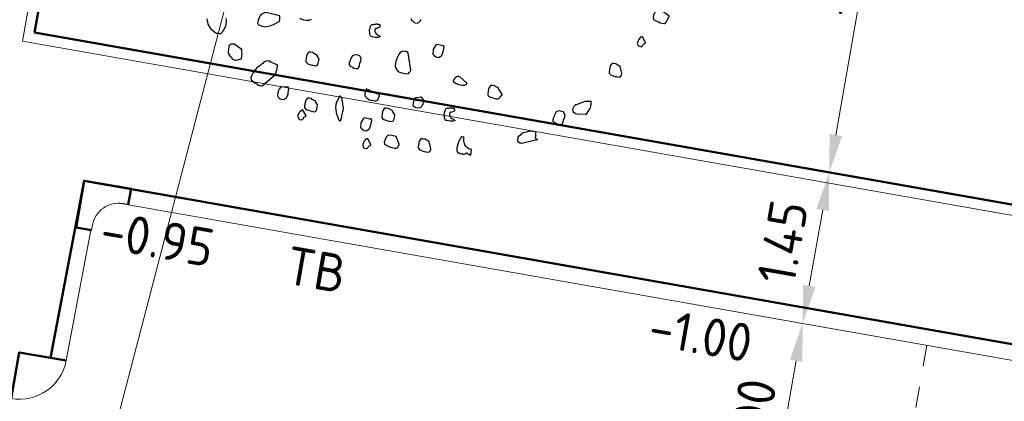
# Model space of a CAD drawing. Header units: metres. Extents: x 2514 to 227642, y 1683 to 852646.
# Tile 178 of 256: x 113831.69 to 113841.01, y 426302.91 to 426306.52. Entities that reach past the tile are written whole.
import ezdxf
from ezdxf.lldxf.tags import DXFTag

# ---------------------------------------------------------------- set-up
doc = ezdxf.new("R2010")
doc.units = ezdxf.units.M
doc.linetypes.add('VW-1-1_STREEP', pattern=[2, 1, -1])
doc.layers.get('Defpoints').update_dxf_attribs({"color": 244, "lineweight": 35})
for name, color, linetype, lineweight in [('B-WE-KG-GRENS_PERCEEL-GV', 252, 'KG-PERCEEL', 18), ('N-WE-GR-BOOM-S', 94, 'Continuous', 25), ('N-WE-VH-KANTOPSLUITING-T18', 1, 'Continuous', 18), ('N-WE-VH-KANTOPSLUITING_ACHTERKANTBAND-G', 1, 'Continuous', 50), ('N-WE-VH-KANTOPSLUITING_OPSLUITBAND_100X200-G', 1, 'Continuous', 18), ('N-WE-VH-KANTOPSLUITING_TROTTOIRBAND_130 150-G', 2, 'Continuous', 13), ('N-WE-VH-M', 7, 'Continuous', 18), ('N-WE-VH-NAP-T18', 1, 'Continuous', 18), ('N-WE-VW-MARKERING_LANGS_STREEP_11_010-G', 7, 'VW-1-1_STREEP', 13)]:
    doc.layers.add(name, color=color, linetype=linetype, lineweight=lineweight)
doc.styles.add('ISO', font='NLCS-ISO.ttf')
doc.styles.add('NLCS-ISO-M200-T18', font='NLCS-ISO.ttf', dxfattribs={"height": 0.36})
doc.styles.get("Standard").update_dxf_attribs({"font": 'romans'})
tags = doc.linetypes.add('KG-PERCEEL', pattern='A,5.5,-2,["P",Standard,S=1.8,R=0,X=-0.5,Y=-0.9],-2,5.5,-2,[5,NLCS.SHX,S=0.75,R=0,X=0,Y=0],-2', length=19).pattern_tags.tags
tags[6] = DXFTag(74, 10)
doc.dimstyles.new('NLCS-M200-T18-PIJL_L2_H1', dxfattribs={"dimscale": 0.2, "dimtxt": 2.5, "dimasz": 1.8, "dimexe": 2, "dimexo": 2, "dimgap": 0.7, "dimtad": 1, "dimzin": 0, "dimdsep": 46, "dimtxsty": 'NLCS-ISO-M200-T18', "dimcen": 0, "dimdle": 2, "dimclrd": 256, "dimclre": 256, "dimclrt": 1, "dimadec": 1, "dimazin": 0, "dimtfac": 1, "dimtdec": 3, "dimtofl": 0, "dimtmove": 0, "dimatfit": 3, "dimfxl": 2, "dimfxlon": 1, "dimtfillclr": 256, "dimtolj": 1, "dimtzin": 0, "dimlwd": -1, "dimlwe": -1, "dimarcsym": 0})

# ---------------------------------------------------------------- blocks, each defined once
blk = doc.blocks.new('SGR-BOOM_11')
at = {"flags": 128}
for points in [[(4.716, -1.371), (4.524, -1.278), (4.506, -1.278), (4.475, -1.285), (4.469, -1.297), (4.444, -1.322), (4.425, -1.371), (4.419, -1.402), (4.419, -1.446), (4.431, -1.483), (4.481, -1.501), (4.531, -1.514), (4.568, -1.526), (4.642, -1.526), (4.648, -1.52), (4.673, -1.501), (4.679, -1.489), (4.685, -1.458), (4.698, -1.44), (4.704, -1.409), (4.71, -1.39), (4.716, -1.377), (4.716, -1.371)], [(4.359, -1.94), (4.283, -1.845), (4.277, -1.845), (4.27, -1.845), (4.258, -1.852), (4.252, -1.858), (4.239, -1.87), (4.239, -1.876), (4.227, -1.895), (4.221, -1.907), (4.215, -1.932), (4.209, -1.963), (4.209, -1.981), (4.221, -2.006), (4.233, -2.019), (4.252, -2.031), (4.283, -2.031), (4.289, -2.031), (4.308, -2.019), (4.308, -2.013), (4.314, -2.006), (4.32, -1.994), (4.32, -1.988), (4.326, -1.975), (4.359, -1.952), (4.359, -1.946), (4.359, -1.94)], [(4.019, -2.596), (3.963, -2.472), (3.963, -2.466), (3.938, -2.459), (3.901, -2.447), (3.882, -2.435), (3.876, -2.435), (3.87, -2.435), (3.839, -2.435), (3.808, -2.441), (3.802, -2.441), (3.802, -2.447), (3.796, -2.453), (3.783, -2.484), (3.777, -2.521), (3.777, -2.552), (3.777, -2.571), (3.777, -2.596), (3.777, -2.608), (3.783, -2.626), (3.802, -2.645), (3.827, -2.658), (3.864, -2.664), (3.901, -2.67), (3.932, -2.67), (3.95, -2.67), (3.982, -2.67), (4, -2.658), (4.006, -2.651), (4.012, -2.645), (4.012, -2.633), (4.019, -2.614), (4.019, -2.602), (4.019, -2.596)], [(-2.552, -2.639), (-2.812, -2.62), (-2.843, -2.633), (-2.898, -2.676), (-2.917, -2.707), (-2.923, -2.738), (-2.936, -2.794), (-2.936, -2.85), (-2.905, -2.874), (-2.843, -2.887), (-2.775, -2.887), (-2.675, -2.843), (-2.62, -2.812), (-2.539, -2.744), (-2.533, -2.744), (-2.533, -2.726), (-2.533, -2.713), (-2.533, -2.689), (-2.539, -2.658), (-2.545, -2.651), (-2.552, -2.639)], [(0.607, -2.664), (0.477, -2.658), (0.47, -2.658), (0.464, -2.664), (0.452, -2.682), (0.439, -2.713), (0.427, -2.75), (0.427, -2.769), (0.427, -2.782), (0.427, -2.8), (0.427, -2.825), (0.433, -2.85), (0.452, -2.862), (0.464, -2.874), (0.489, -2.887), (0.514, -2.893), (0.551, -2.893), (0.576, -2.874), (0.588, -2.868), (0.6, -2.856), (0.613, -2.806), (0.619, -2.769), (0.619, -2.738), (0.619, -2.726), (0.619, -2.707), (0.619, -2.676), (0.607, -2.664), (0.607, -2.664)], [(0.074, -3.221), (-0.031, -2.912), (-0.05, -2.893), (-0.068, -2.893), (-0.087, -2.893), (-0.106, -2.893), (-0.149, -2.899), (-0.161, -2.912), (-0.186, -2.936), (-0.199, -2.967), (-0.223, -3.035), (-0.236, -3.104), (-0.236, -3.147), (-0.229, -3.19), (-0.211, -3.233), (-0.186, -3.264), (-0.155, -3.289), (-0.13, -3.296), (-0.087, -3.302), (-0.044, -3.302), (0.006, -3.302), (0.043, -3.289), (0.049, -3.271), (0.068, -3.246), (0.074, -3.221)], [(-0.886, -3.24), (-0.886, -3.209), (-0.886, -3.172), (-0.905, -3.147), (-0.923, -3.122), (-0.954, -3.116), (-1.004, -3.116), (-1.047, -3.134), (-1.059, -3.147), (-1.072, -3.172), (-1.09, -3.252), (-1.096, -3.289), (-1.096, -3.296), (-1.09, -3.326), (-1.066, -3.345), (-1.022, -3.357), (-0.985, -3.37), (-0.948, -3.37), (-0.942, -3.37), (-0.935, -3.37), (-0.923, -3.364), (-0.911, -3.351), (-0.905, -3.345), (-0.905, -3.339), (-0.905, -3.332), (-0.905, -3.32), (-0.898, -3.314), (-0.898, -3.308), (-0.898, -3.246), (-0.892, -3.24), (-0.886, -3.24)], [(-3.146, -3.388), (-3.301, -3.314), (-3.357, -3.326), (-3.394, -3.357), (-3.394, -3.37), (-3.394, -3.382), (-3.394, -3.425), (-3.388, -3.481), (-3.375, -3.512), (-3.344, -3.543), (-3.313, -3.568), (-3.289, -3.599), (-3.251, -3.605), (-3.208, -3.605), (-3.165, -3.587), (-3.128, -3.568), (-3.121, -3.562), (-3.121, -3.543), (-3.121, -3.518), (-3.121, -3.5), (-3.121, -3.481), (-3.128, -3.463), (-3.128, -3.444), (-3.134, -3.425), (-3.14, -3.413), (-3.14, -3.401), (-3.146, -3.401), (-3.146, -3.395), (-3.146, -3.388)], [(-1.672, -3.314), (-1.728, -3.252), (-1.728, -3.246), (-1.753, -3.24), (-1.79, -3.227), (-1.809, -3.215), (-1.815, -3.215), (-1.821, -3.215), (-1.852, -3.215), (-1.883, -3.221), (-1.889, -3.221), (-1.889, -3.227), (-1.895, -3.233), (-1.908, -3.264), (-1.914, -3.302), (-1.914, -3.332), (-1.914, -3.351), (-1.914, -3.376), (-1.914, -3.388), (-1.908, -3.407), (-1.889, -3.425), (-1.864, -3.438), (-1.827, -3.444), (-1.79, -3.45), (-1.759, -3.45), (-1.74, -3.45), (-1.71, -3.45), (-1.691, -3.438), (-1.685, -3.432), (-1.678, -3.425), (-1.678, -3.413), (-1.672, -3.395), (-1.672, -3.32), (-1.672, -3.314)], [(1.164, -3.283), (1.009, -3.184), (0.99, -3.184), (0.966, -3.19), (0.953, -3.196), (0.922, -3.227), (0.91, -3.246), (0.898, -3.277), (0.904, -3.296), (0.935, -3.308), (0.966, -3.32), (1.015, -3.332), (1.052, -3.332), (1.077, -3.332), (1.127, -3.326), (1.133, -3.326), (1.164, -3.302), (1.164, -3.296), (1.164, -3.289), (1.164, -3.283)], [(1.858, -3.378), (1.771, -3.277), (1.771, -3.271), (1.746, -3.264), (1.709, -3.252), (1.69, -3.24), (1.684, -3.24), (1.678, -3.24), (1.647, -3.24), (1.616, -3.246), (1.61, -3.246), (1.61, -3.252), (1.603, -3.258), (1.591, -3.289), (1.585, -3.326), (1.585, -3.357), (1.585, -3.376), (1.585, -3.401), (1.585, -3.413), (1.591, -3.432), (1.61, -3.45), (1.635, -3.463), (1.672, -3.469), (1.709, -3.475), (1.74, -3.475), (1.758, -3.475), (1.789, -3.475), (1.808, -3.463), (1.814, -3.456), (1.82, -3.45), (1.82, -3.438), (1.827, -3.419), (1.858, -3.384), (1.858, -3.378)], [(3.475, -3.479), (3.319, -3.5), (3.313, -3.5), (3.288, -3.5), (3.251, -3.481), (3.238, -3.463), (3.226, -3.45), (3.226, -3.419), (3.226, -3.401), (3.238, -3.357), (3.257, -3.332), (3.257, -3.326), (3.276, -3.32), (3.381, -3.258), (3.406, -3.246), (3.424, -3.233), (3.455, -3.227), (3.511, -3.215), (3.511, -3.209), (3.529, -3.209), (3.536, -3.233), (3.536, -3.252), (3.542, -3.277), (3.542, -3.296), (3.542, -3.326), (3.536, -3.351), (3.529, -3.37), (3.529, -3.376), (3.517, -3.395), (3.487, -3.467), (3.481, -3.473), (3.475, -3.479)], [(3.095, -3.619), (3.095, -3.588), (3.095, -3.551), (3.077, -3.526), (3.058, -3.502), (3.027, -3.495), (2.978, -3.495), (2.934, -3.514), (2.922, -3.526), (2.91, -3.551), (2.891, -3.632), (2.885, -3.669), (2.885, -3.675), (2.891, -3.706), (2.916, -3.725), (2.959, -3.737), (2.996, -3.749), (3.033, -3.749), (3.039, -3.749), (3.046, -3.749), (3.058, -3.743), (3.07, -3.731), (3.077, -3.725), (3.077, -3.718), (3.077, -3.712), (3.077, -3.7), (3.083, -3.694), (3.083, -3.687), (3.083, -3.626), (3.089, -3.619), (3.095, -3.619)], [(-0.428, -3.785), (-0.694, -3.716), (-0.7, -3.747), (-0.706, -3.772), (-0.706, -3.815), (-0.7, -3.853), (-0.657, -3.884), (-0.607, -3.909), (-0.552, -3.909), (-0.496, -3.909), (-0.477, -3.909), (-0.465, -3.902), (-0.446, -3.884), (-0.44, -3.865), (-0.44, -3.853), (-0.434, -3.846), (-0.434, -3.834), (-0.428, -3.815), (-0.428, -3.797), (-0.428, -3.791), (-0.428, -3.785)], [(0.322, -3.704), (0.266, -3.723), (0.26, -3.723), (0.247, -3.729), (0.235, -3.766), (0.229, -3.791), (0.229, -3.834), (0.229, -3.865), (0.241, -3.89), (0.26, -3.89), (0.285, -3.902), (0.322, -3.902), (0.371, -3.89), (0.396, -3.871), (0.402, -3.846), (0.415, -3.815), (0.415, -3.779), (0.415, -3.76), (0.415, -3.747), (0.408, -3.729), (0.402, -3.723), (0.384, -3.711), (0.371, -3.698), (0.353, -3.692), (0.34, -3.692), (0.322, -3.704)], [(-2.155, -3.939), (-2.279, -3.952), (-2.285, -3.952), (-2.292, -3.958), (-2.304, -3.977), (-2.316, -4.008), (-2.329, -4.045), (-2.329, -4.063), (-2.329, -4.076), (-2.329, -4.094), (-2.329, -4.119), (-2.323, -4.144), (-2.304, -4.156), (-2.292, -4.169), (-2.267, -4.181), (-2.242, -4.187), (-2.205, -4.187), (-2.18, -4.169), (-2.168, -4.162), (-2.155, -4.15), (-2.143, -4.101), (-2.137, -4.063), (-2.137, -4.032), (-2.137, -4.02), (-2.137, -4.002), (-2.137, -3.97), (-2.149, -3.958), (-2.155, -3.939)], [(-1.548, -4.175), (-1.604, -4.113), (-1.604, -4.107), (-1.629, -4.101), (-1.666, -4.088), (-1.685, -4.076), (-1.691, -4.076), (-1.697, -4.076), (-1.728, -4.076), (-1.759, -4.082), (-1.765, -4.082), (-1.765, -4.088), (-1.772, -4.094), (-1.784, -4.125), (-1.79, -4.162), (-1.79, -4.193), (-1.79, -4.212), (-1.79, -4.237), (-1.79, -4.249), (-1.784, -4.268), (-1.765, -4.286), (-1.74, -4.299), (-1.703, -4.305), (-1.666, -4.311), (-1.635, -4.311), (-1.617, -4.311), (-1.586, -4.311), (-1.567, -4.299), (-1.561, -4.293), (-1.555, -4.286), (-1.555, -4.274), (-1.548, -4.255), (-1.548, -4.181), (-1.548, -4.175)], [(-1.053, -4.15), (-1.096, -4.032), (-1.103, -4.02), (-1.109, -3.989), (-1.121, -3.97), (-1.134, -3.952), (-1.152, -3.939), (-1.158, -3.939), (-1.171, -3.952), (-1.189, -4.014), (-1.208, -4.063), (-1.208, -4.107), (-1.208, -4.162), (-1.196, -4.206), (-1.177, -4.255), (-1.158, -4.299), (-1.14, -4.323), (-1.134, -4.342), (-1.121, -4.361), (-1.115, -4.379), (-1.103, -4.392), (-1.078, -4.398), (-1.072, -4.398), (-1.066, -4.379), (-1.059, -4.342), (-1.059, -4.299), (-1.059, -4.268), (-1.059, -4.243), (-1.059, -4.23), (-1.059, -4.224), (-1.059, -4.206), (-1.053, -4.2), (-1.053, -4.156), (-1.053, -4.15)], [(-0.075, -4.107), (-0.13, -4.045), (-0.13, -4.038), (-0.155, -4.032), (-0.192, -4.02), (-0.211, -4.008), (-0.217, -4.008), (-0.223, -4.008), (-0.254, -4.008), (-0.285, -4.014), (-0.291, -4.014), (-0.291, -4.02), (-0.298, -4.026), (-0.31, -4.057), (-0.316, -4.094), (-0.316, -4.125), (-0.316, -4.144), (-0.316, -4.169), (-0.316, -4.181), (-0.31, -4.2), (-0.291, -4.218), (-0.267, -4.23), (-0.229, -4.237), (-0.192, -4.243), (-0.161, -4.243), (-0.143, -4.243), (-0.112, -4.243), (-0.093, -4.23), (-0.087, -4.224), (-0.081, -4.218), (-0.081, -4.206), (-0.075, -4.187), (-0.075, -4.113), (-0.075, -4.107)], [(-1.73, -4.414), (-1.807, -4.319), (-1.813, -4.319), (-1.819, -4.319), (-1.831, -4.326), (-1.837, -4.332), (-1.85, -4.344), (-1.85, -4.351), (-1.862, -4.369), (-1.868, -4.381), (-1.875, -4.406), (-1.881, -4.437), (-1.881, -4.455), (-1.868, -4.48), (-1.856, -4.493), (-1.837, -4.505), (-1.807, -4.505), (-1.8, -4.505), (-1.782, -4.493), (-1.782, -4.487), (-1.775, -4.48), (-1.769, -4.468), (-1.769, -4.462), (-1.763, -4.45), (-1.73, -4.426), (-1.73, -4.42), (-1.73, -4.414)], [(0.706, -4.62), (0.65, -4.497), (0.65, -4.491), (0.625, -4.484), (0.588, -4.472), (0.569, -4.46), (0.563, -4.46), (0.557, -4.46), (0.526, -4.46), (0.495, -4.466), (0.489, -4.466), (0.489, -4.472), (0.483, -4.478), (0.47, -4.509), (0.464, -4.546), (0.464, -4.577), (0.464, -4.596), (0.464, -4.62), (0.464, -4.633), (0.47, -4.652), (0.489, -4.67), (0.514, -4.683), (0.551, -4.689), (0.588, -4.695), (0.619, -4.695), (0.637, -4.695), (0.668, -4.695), (0.687, -4.683), (0.693, -4.676), (0.699, -4.67), (0.699, -4.658), (0.706, -4.639), (0.706, -4.627), (0.706, -4.62)], [(-0.427, -4.739), (-0.503, -4.644), (-0.509, -4.644), (-0.515, -4.644), (-0.528, -4.65), (-0.534, -4.657), (-0.546, -4.669), (-0.546, -4.675), (-0.559, -4.694), (-0.565, -4.706), (-0.571, -4.731), (-0.577, -4.762), (-0.577, -4.78), (-0.565, -4.805), (-0.552, -4.818), (-0.534, -4.83), (-0.503, -4.83), (-0.497, -4.83), (-0.478, -4.818), (-0.478, -4.812), (-0.472, -4.805), (-0.466, -4.793), (-0.466, -4.787), (-0.459, -4.774), (-0.427, -4.751), (-0.427, -4.745), (-0.427, -4.739)]]:
    blk.add_lwpolyline(points, close=True, dxfattribs=at)
for points in [[(-0.087, -2.255), (-0.081, -2.28), (-0.062, -2.292), (-0.05, -2.305), (-0.025, -2.317), (0, -2.323), (0.037, -2.323), (0.062, -2.305), (0.074, -2.299), (0.086, -2.286), (0.099, -2.236)], [(-2.168, -2.614), (-2.093, -2.633), (-2.031, -2.633), (-1.994, -2.626), (-1.982, -2.62), (-1.945, -2.596)], [(-0.62, -2.713), (-0.694, -2.726), (-0.725, -2.726), (-0.756, -2.726), (-0.774, -2.726), (-0.787, -2.713), (-0.805, -2.689), (-0.812, -2.651), (-0.824, -2.626), (-0.824, -2.608), (-0.824, -2.59), (-0.818, -2.54), (-0.812, -2.515), (-0.805, -2.503), (-0.793, -2.497), (-0.768, -2.491), (-0.75, -2.484), (-0.737, -2.478), (-0.731, -2.478), (-0.725, -2.472), (-0.719, -2.472), (-0.713, -2.472), (-0.706, -2.472), (-0.7, -2.472), (-0.688, -2.472), (-0.681, -2.472), (-0.675, -2.472), (-0.669, -2.472), (-0.657, -2.472), (-0.651, -2.478), (-0.651, -2.484), (-0.644, -2.497), (-0.644, -2.503), (-0.644, -2.515), (-0.651, -2.527), (-0.663, -2.534), (-0.669, -2.534), (-0.675, -2.54), (-0.688, -2.552), (-0.7, -2.558), (-0.713, -2.558), (-0.725, -2.565), (-0.725, -2.571), (-0.725, -2.577), (-0.725, -2.59), (-0.725, -2.596), (-0.725, -2.602), (-0.725, -2.62), (-0.706, -2.639), (-0.688, -2.658), (-0.669, -2.67), (-0.651, -2.676), (-0.632, -2.682), (-0.62, -2.689), (-0.613, -2.689), (-0.607, -2.689), (-0.607, -2.695), (-0.607, -2.701)], [(-3.895, -2.93), (-3.871, -2.992), (-3.858, -3.029), (-3.833, -3.054), (-3.796, -3.097), (-3.753, -3.122), (-3.704, -3.153), (-3.666, -3.165), (-3.642, -3.165), (-3.611, -3.165), (-3.592, -3.159), (-3.574, -3.147), (-3.555, -3.116), (-3.536, -3.066), (-3.524, -3.023), (-3.518, -2.998), (-3.518, -2.973), (-3.518, -2.912), (-3.536, -2.862)], [(-2.645, -4.002), (-2.453, -3.766), (-2.434, -3.723), (-2.428, -3.667), (-2.422, -3.636), (-2.422, -3.617), (-2.422, -3.587), (-2.422, -3.568), (-2.453, -3.555), (-2.496, -3.543), (-2.564, -3.531), (-2.583, -3.518), (-2.589, -3.518), (-2.607, -3.518), (-2.638, -3.518), (-2.657, -3.531), (-2.688, -3.555), (-2.707, -3.58), (-2.725, -3.599), (-2.744, -3.617), (-2.769, -3.648), (-2.806, -3.686), (-2.824, -3.716), (-2.83, -3.723), (-2.843, -3.76), (-2.861, -3.797), (-2.88, -3.846), (-2.88, -3.884), (-2.868, -3.921), (-2.836, -3.946), (-2.793, -3.97), (-2.75, -3.983), (-2.725, -4.002), (-2.694, -4.002), (-2.675, -4.002), (-2.651, -4.002), (-2.645, -4.002), (-2.638, -4.002)], [(1.046, -4.032), (0.972, -4.045), (0.941, -4.045), (0.91, -4.045), (0.891, -4.045), (0.879, -4.032), (0.86, -4.008), (0.854, -3.97), (0.842, -3.946), (0.842, -3.927), (0.842, -3.909), (0.848, -3.859), (0.854, -3.834), (0.86, -3.822), (0.873, -3.815), (0.898, -3.81), (0.916, -3.803), (0.929, -3.797), (0.935, -3.797), (0.941, -3.791), (0.947, -3.791), (0.953, -3.791), (0.96, -3.791), (0.966, -3.791), (0.978, -3.791), (0.984, -3.791), (0.99, -3.791), (0.997, -3.791), (1.009, -3.791), (1.015, -3.797), (1.015, -3.803), (1.021, -3.815), (1.021, -3.822), (1.021, -3.834), (1.015, -3.846), (1.003, -3.853), (0.997, -3.853), (0.99, -3.859), (0.978, -3.871), (0.966, -3.878), (0.953, -3.878), (0.941, -3.884), (0.941, -3.89), (0.941, -3.896), (0.941, -3.909), (0.941, -3.915), (0.941, -3.921), (0.941, -3.939), (0.96, -3.958), (0.978, -3.977), (0.997, -3.989), (1.015, -3.995), (1.034, -4.002), (1.046, -4.008), (1.052, -4.008), (1.059, -4.008), (1.059, -4.014), (1.059, -4.02)], [(2.654, -4.108), (2.409, -4.218), (2.378, -4.224), (2.365, -4.224), (2.347, -4.224), (2.322, -4.218), (2.303, -4.193), (2.297, -4.175), (2.297, -4.156), (2.297, -4.138), (2.297, -4.119), (2.309, -4.094), (2.328, -4.07), (2.334, -4.063), (2.365, -4.032), (2.371, -4.02), (2.433, -3.995), (2.495, -3.964), (2.563, -3.958), (2.594, -3.958), (2.607, -3.964), (2.607, -4.002), (2.613, -4.045), (2.613, -4.076), (2.613, -4.082), (2.654, -4.096), (2.654, -4.102), (2.654, -4.108), (2.654, -4.114)], [(-0.502, -4.268), (-0.632, -4.261), (-0.638, -4.261), (-0.644, -4.268), (-0.657, -4.286), (-0.669, -4.317), (-0.681, -4.354), (-0.681, -4.373), (-0.681, -4.385), (-0.681, -4.404), (-0.681, -4.429), (-0.675, -4.453), (-0.657, -4.466), (-0.644, -4.478), (-0.62, -4.491), (-0.595, -4.497), (-0.558, -4.497), (-0.533, -4.478), (-0.52, -4.472), (-0.508, -4.46), (-0.496, -4.41), (-0.49, -4.373), (-0.49, -4.342), (-0.49, -4.329), (-0.49, -4.311), (-0.49, -4.28), (-0.502, -4.268), (-0.508, -4.249)], [(1.381, -4.596), (1.374, -4.596), (1.381, -4.584), (1.467, -4.608), (1.467, -4.602), (1.467, -4.584), (1.467, -4.565), (1.467, -4.552), (1.467, -4.521), (1.467, -4.503), (1.461, -4.503), (1.442, -4.497), (1.424, -4.497), (1.412, -4.497), (1.387, -4.484), (1.356, -4.466), (1.325, -4.435), (1.313, -4.41), (1.3, -4.385), (1.294, -4.354), (1.288, -4.329), (1.288, -4.317), (1.288, -4.305), (1.282, -4.305), (1.282, -4.299), (1.251, -4.299), (1.238, -4.299), (1.232, -4.305), (1.213, -4.354), (1.201, -4.385), (1.201, -4.41), (1.195, -4.429), (1.189, -4.466), (1.189, -4.478), (1.189, -4.521), (1.189, -4.552), (1.195, -4.571), (1.213, -4.596), (1.232, -4.608), (1.244, -4.608), (1.269, -4.615), (1.294, -4.615), (1.313, -4.615), (1.319, -4.615), (1.331, -4.615), (1.356, -4.602), (1.362, -4.602), (1.362, -4.596), (1.374, -4.596)], [(0.099, -4.639), (0.018, -4.509), (-0.007, -4.503), (-0.037, -4.503), (-0.068, -4.503), (-0.13, -4.509), (-0.143, -4.521), (-0.167, -4.552), (-0.18, -4.596), (-0.186, -4.652), (-0.174, -4.683), (-0.137, -4.701), (-0.087, -4.714), (-0.05, -4.726), (0.012, -4.726), (0.031, -4.726), (0.049, -4.726), (0.062, -4.726), (0.08, -4.708), (0.086, -4.701), (0.099, -4.652), (0.099, -4.639), (0.105, -4.639)]]:
    blk.add_lwpolyline(points, dxfattribs=at)
blk = doc.blocks.new('*D369')
at = {"layer": 'Defpoints', "color": 0, "transparency": 16777216}
for p in [(113832.43, 426308.8856), (113827.6969, 426305.1981)]:
    blk.add_point(p, dxfattribs=at)
at = {"layer": 'N-WE-VH-M', "transparency": 16777216}
blk.add_line((113829.5365, 426306.6313), (113827.9809, 426305.4194), dxfattribs=at)
blk.add_solid([(113827.944, 426305.4667), (113828.0178, 426305.372), (113827.6969, 426305.1981)], dxfattribs=at)
at = {"layer": 'N-WE-VH-M', "color": 1, "transparency": 16777216, "insert": (113828.704, 426306.3884), "char_height": 0.36, "attachment_point": 5, "rotation": 37.92189, "style": 'NLCS-ISO-M200-T18'}
blk.add_mtext('\\A1;R=6.00', dxfattribs=at)
blk = doc.blocks.new('*D415')
at = {"layer": 'Defpoints', "color": 0, "transparency": 16777216}
for p in [(113835.0269, 426304.3668), (113839.1028, 426303.6491), (113836.4632, 426302.0832)]:
    blk.add_point(p, dxfattribs=at)
at = {"layer": 'N-WE-VH-M', "transparency": 16777216}
for p, q in [((113838.7088, 426303.7185), (113839.4967, 426303.5798)), ((113838.8184, 426302.034), (113839.0403, 426303.2946)), ((113838.362, 426301.7488), (113839.1499, 426301.6101))]:
    blk.add_line(p, q, dxfattribs=at)
for points in [[(113838.9813, 426303.305), (113839.0994, 426303.2842), (113839.1028, 426303.6491)], [(113838.7593, 426302.0444), (113838.8775, 426302.0236), (113838.7559, 426301.6794)]]:
    blk.add_solid(points, dxfattribs=at)
at = {"layer": 'N-WE-VH-M', "color": 1, "transparency": 16777216, "insert": (113838.6142, 426302.7198), "char_height": 0.36, "attachment_point": 5, "rotation": 80.01356, "style": 'NLCS-ISO-M200-T18'}
blk.add_mtext('\\A1;2.00', dxfattribs=at)
blk = doc.blocks.new('*D416')
at = {"layer": 'Defpoints', "color": 0, "transparency": 16777216}
for p in [(113837.0615, 426305.4809), (113839.3542, 426305.0772), (113836.81, 426304.0529)]:
    blk.add_point(p, dxfattribs=at)
at = {"layer": 'N-WE-VH-M', "transparency": 16777216}
for p, q in [((113838.9603, 426305.1465), (113839.7482, 426305.0078)), ((113839.1652, 426304.0037), (113839.2918, 426304.7226)), ((113838.7088, 426303.7185), (113839.4967, 426303.5798))]:
    blk.add_line(p, q, dxfattribs=at)
for points in [[(113839.2327, 426304.733), (113839.3509, 426304.7122), (113839.3542, 426305.0772)], [(113839.1061, 426304.0141), (113839.2243, 426303.9933), (113839.1028, 426303.6491)]]:
    blk.add_solid(points, dxfattribs=at)
at = {"layer": 'N-WE-VH-M', "color": 1, "transparency": 16777216, "insert": (113838.9134, 426304.4186), "char_height": 0.36, "attachment_point": 5, "rotation": 80.01356, "style": 'NLCS-ISO-M200-T18'}
blk.add_mtext('\\A1;1.45', dxfattribs=at)
blk = doc.blocks.new('*D417')
at = {"layer": 'Defpoints', "color": 0, "transparency": 16777216}
for p in [(113837.7144, 426309.1891), (113840.0072, 426308.7854), (113837.0615, 426305.4809)]:
    blk.add_point(p, dxfattribs=at)
at = {"layer": 'N-WE-VH-M', "transparency": 16777216}
for p, q in [((113839.6133, 426308.8548), (113840.4011, 426308.7161)), ((113839.4167, 426305.4317), (113839.9448, 426308.4309)), ((113838.9603, 426305.1465), (113839.7482, 426305.0078))]:
    blk.add_line(p, q, dxfattribs=at)
for points in [[(113839.8857, 426308.4413), (113840.0039, 426308.4205), (113840.0072, 426308.7854)], [(113839.3576, 426305.4421), (113839.4758, 426305.4213), (113839.3542, 426305.0772)]]:
    blk.add_solid(points, dxfattribs=at)
at = {"layer": 'N-WE-VH-M', "color": 1, "transparency": 16777216, "insert": (113839.3656, 426306.9868), "char_height": 0.36, "attachment_point": 5, "rotation": 80.01356, "style": 'NLCS-ISO-M200-T18'}
blk.add_mtext('\\A1;3.77', dxfattribs=at)
blk = doc.blocks.new('hoekblok inw. 25')
at = {"layer": 'N-WE-VH-KANTOPSLUITING_ACHTERKANTBAND-G', "ltscale": 0.2, "flags": 128}
blk.add_lwpolyline([(-0.45, 0.15), (-0.45, 0), (0, 0), (0, 0.45), (-0.15, 0.45)], dxfattribs=at)
at = {"layer": 'N-WE-VH-KANTOPSLUITING_TROTTOIRBAND_130 150-G', "ltscale": 0.2, "flags": 128}
blk.add_lwpolyline([(-0.15, 0.45), (-0.15, 0.4, -0.414214), (-0.4, 0.15), (-0.45, 0.15)], format="xyb", dxfattribs=at)

msp = doc.modelspace()

# ---------------------------------------------------------------- linework, layer by layer
at = {"layer": 'B-WE-KG-GRENS_PERCEEL-GV', "ltscale": 0.2}
msp.add_lwpolyline([(113806.766, 426245.856), (113804.734, 426234.285), (113802.596, 426222.108), (113816.888, 426219.635), (113829.686, 426291.517), (113835.15, 426312.433)], dxfattribs=at)
at = {"layer": 'N-WE-VH-KANTOPSLUITING_ACHTERKANTBAND-G', "ltscale": 0.2}
for p, q in [((113832.4882, 426310.1094), (113831.8352, 426306.4011)), ((113831.8352, 426306.4011), (113868.0014, 426300.0329))]:
    msp.add_line(p, q, dxfattribs=at)
for points in [[(113831.9859, 426303.3224), (113832.3038, 426304.9986), (113864.0866, 426299.4022), (113863.7918, 426297.7281)], [(113832.1336, 426303.2964), (113831.6902, 426303.3742), (113831.6135, 426302.9371), (113831.614, 426302.937)]]:
    msp.add_lwpolyline(points, dxfattribs=at)
at = {"layer": 'N-WE-VH-KANTOPSLUITING_OPSLUITBAND_100X200-G', "ltscale": 0.2}
for p, q in [((113832.407, 426310.2252), (113831.7194, 426306.32)), ((113831.7194, 426306.32), (113868.0825, 426299.9171))]:
    msp.add_line(p, q, dxfattribs=at)
at = {"layer": 'N-WE-VH-KANTOPSLUITING_TROTTOIRBAND_130 150-G', "ltscale": 0.2}
for p, q in [((113832.6523, 426304.785), (113863.6175, 426299.3325)), ((113832.1336, 426303.2964), (113832.3677, 426304.5308))]:
    msp.add_line(p, q, dxfattribs=at)
msp.add_arc((113831.6915, 426303.3803), 0.45, 260.01356, 349.26142, dxfattribs=at)
at = {"layer": 'N-WE-VW-MARKERING_LANGS_STREEP_11_010-G', "ltscale": 0.2}
msp.add_line((113840.2765, 426303.4425), (113839.9297, 426301.4728), dxfattribs=at)

# ---------------------------------------------------------------- block references
at = {"ltscale": 0.2, "rotation": 170.1347917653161}
msp.add_blockref('hoekblok inw. 25', (113832.3038, 426304.9986), dxfattribs=at)
at = {"layer": 'N-WE-GR-BOOM-S', "ltscale": 0.2, "xscale": 0.5, "yscale": 0.5, "rotation": 350.0500476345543}
msp.add_blockref('SGR-BOOM_11', (113835.6363, 426307.6384), dxfattribs=at)

# ---------------------------------------------------------------- texts
at = {"layer": 'N-WE-VH-KANTOPSLUITING-T18', "style": 'NLCS-ISO-M200-T18'}
msp.add_text('TB', height=0.36, rotation=350.05005, dxfattribs=at).set_placement((113834.1901, 426304.0287))
at = {"layer": 'N-WE-VH-NAP-T18', "style": 'ISO'}
for s, p in [('-0.95', (113832.4367, 426304.3645)), ('-1.00', (113837.6252, 426303.4467))]:
    msp.add_text(s, height=0.36, rotation=350.05005, dxfattribs=at).set_placement(p)

# ---------------------------------------------------------------- dimensions: what is measured, and where the dimension line sits
at = {"layer": 'N-WE-VH-M'}
for base, p1, p2, picture, middle in [((113840.0072, 426308.7854), (113837.0615, 426305.4809), (113837.7144, 426309.1891), '*D417', (113839.3656, 426306.9868)), ((113839.3542, 426305.0772), (113836.81, 426304.0529), (113837.0615, 426305.4809), '*D416', (113838.9134, 426304.4186)), ((113839.1028, 426303.6491), (113836.4632, 426302.0832), (113835.0269, 426304.3668), '*D415', (113838.6142, 426302.7198))]:
    dim = msp.add_linear_dim(base=base, p1=p1, p2=p2, angle=80.01356, dimstyle='NLCS-M200-T18-PIJL_L2_H1', override={"dimclrt": 1}, dxfattribs=at)
    dim.commit()
    dim.dimension.update_dxf_attribs({"geometry": picture, "text_midpoint": middle})
dim = msp.add_radius_dim(center=(113832.43, 426308.8856), mpoint=(113827.6969, 426305.1981), dimstyle='NLCS-M200-T18-PIJL_L2_H1', override={"dimpost": 'R=<>', "dimclrt": 1}, dxfattribs=at)
dim.commit()
dim.dimension.update_dxf_attribs({"geometry": '*D369', "text_midpoint": (113828.9007, 426306.136), "dimtype": 164})

doc.saveas('drawing.dxf')
